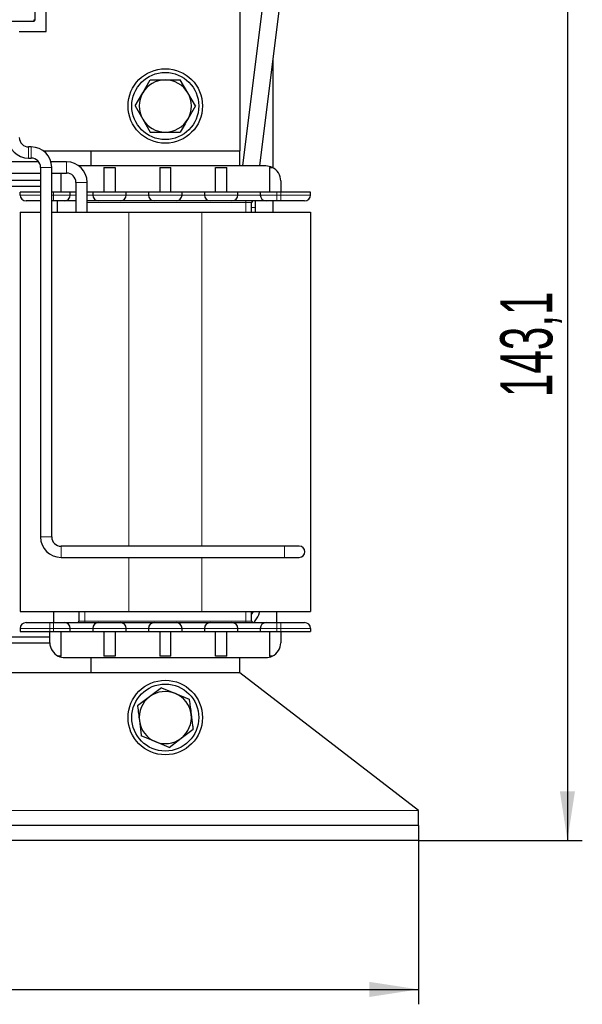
# Model space of a CAD drawing. Header units: millimetres. Extents: x 5 to 418, y 2 to 292.
# Tile 12 of 41: x 115 to 153, y 172 to 238. Entities that reach past the tile are written whole.
import ezdxf

# ---------------------------------------------------------------- set-up
doc = ezdxf.new("R2010")
doc.units = ezdxf.units.MM
doc.layers.add('SLD-0', color=7, linetype='Continuous')
doc.styles.add('SLDTEXTSTYLE0', font='TXT', dxfattribs={"width": 0.605})
doc.dimstyles.new('SLDDIMSTYLE0', dxfattribs={"dimtxt": 3.5, "dimasz": 3.302, "dimexe": 0, "dimexo": 0.0625, "dimgap": 0.875, "dimtad": 1, "dimlfac": 2, "dimrnd": 1e-09, "dimzin": 12, "dimdsep": 46, "dimtxsty": 'SLDTEXTSTYLE0', "dimsah": 1, "dimcen": 0.09, "dimadec": 0, "dimazin": 3, "dimtfac": 1, "dimtofl": 0, "dimtmove": 0, "dimatfit": 3, "dimfxl": 1, "dimfrac": 2, "dimtolj": 1, "dimtzin": 12, "dimarcsym": 0})

# ---------------------------------------------------------------- blocks, each defined once
blk = doc.blocks.new('_D')
at = {"layer": 'SLD-0'}
for p, q in [((67.689, 183.247), (67.689, 172.247)), ((141.689, 183.247), (141.689, 172.247)), ((67.689, 173.247), (141.689, 173.247))]:
    blk.add_line(p, q, dxfattribs=at)
for points in [[(67.689, 173.247), (70.991, 172.739), (70.991, 173.755)], [(141.689, 173.247), (138.387, 173.755), (138.387, 172.739)]]:
    blk.add_solid(points, dxfattribs=at)
at = {"layer": 'SLD-0', "insert": (100.678, 177.759), "char_height": 3.5, "attachment_point": 1, "style": 'SLDTEXTSTYLE0'}
blk.add_mtext('148', dxfattribs=at)
blk = doc.blocks.new('_D_1')
at = {"layer": 'SLD-0', "color": 7}
for p, q in [((115.314, 254.797), (152.689, 254.797)), ((151.689, 254.797), (151.689, 183.247)), ((141.689, 183.247), (152.689, 183.247))]:
    blk.add_line(p, q, dxfattribs=at)
for points in [[(151.689, 254.797), (151.181, 251.495), (152.197, 251.495)], [(151.689, 183.247), (152.197, 186.549), (151.181, 186.549)]]:
    blk.add_solid(points, dxfattribs=at)
at = {"layer": 'SLD-0', "color": 7, "insert": (147.177, 213.007), "char_height": 3.5, "attachment_point": 1, "rotation": 90, "style": 'SLDTEXTSTYLE0'}
blk.add_mtext('143,1', dxfattribs=at)

msp = doc.modelspace()

# ---------------------------------------------------------------- linework, layer by layer
at = {"color": 7, "linetype": 'Continuous', "lineweight": 25}
for p, q in [((115.9388, 249.5832), (115.9388, 238.3403)), ((129.6888, 242.9692), (129.6888, 229.5472)), ((131.5639, 241.987), (129.874, 228.5222)), ((116.6888, 237.5472), (116.6888, 241.5472)), ((131.033, 228.5222), (132.7049, 241.8438)), ((104.7638, 238.2403), (115.8638, 238.2403)), ((114.8888, 237.5472), (116.6888, 237.5472)), ((131.9388, 228.3883), (131.9388, 235.7397)), ((123.1733, 233.4222), (123.6785, 234.2972)), ((126.2044, 233.4222), (125.6992, 234.2972)), ((122.6681, 232.5472), (123.1733, 233.4222)), ((126.7095, 232.5472), (126.2044, 233.4222)), ((122.6681, 232.5472), (123.1733, 231.6722)), ((126.7095, 232.5472), (126.2044, 231.6722)), ((123.1733, 231.6722), (123.6785, 230.7972)), ((115.6888, 229.7972), (115.5138, 229.7972)), ((116.4794, 229.5472), (129.6888, 229.5472)), ((119.6888, 229.5472), (119.6888, 228.5222)), ((129.6888, 228.5222), (129.6888, 229.5472)), ((116.1888, 228.7972), (111.1388, 228.7972)), ((115.5138, 229.0472), (115.6888, 229.0472)), ((118.0638, 228.7972), (117.0117, 228.7972)), ((111.2638, 228.0472), (116.3138, 228.0472)), ((116.3138, 228.4222), (116.3138, 203.6222)), ((117.0638, 203.6222), (117.0638, 228.4222)), ((117.0638, 228.0472), (118.0638, 228.0472)), ((117.6888, 226.7722), (117.6888, 228.0472)), ((131.4388, 228.5222), (118.8888, 228.5222)), ((120.5638, 228.4222), (120.5638, 226.7722)), ((120.5638, 228.4222), (121.3138, 228.4222)), ((121.3138, 228.4222), (121.3138, 226.7722)), ((124.3138, 228.4222), (124.3138, 226.7722)), ((124.3138, 228.4222), (125.0638, 228.4222)), ((125.0638, 226.7722), (125.0638, 228.4222)), ((128.0638, 226.7722), (128.0638, 228.4222)), ((128.0638, 228.4222), (128.8138, 228.4222)), ((128.8138, 226.7722), (128.8138, 228.4222)), ((131.6888, 228.4222), (131.6888, 226.7722)), ((131.6888, 228.4222), (131.8747, 228.4222)), ((116.3138, 227.5472), (113.4794, 227.5472)), ((118.6888, 227.4222), (118.6888, 225.4222)), ((119.4388, 225.4222), (119.4388, 227.4222)), ((132.4388, 227.5222), (132.4388, 226.7722)), ((116.3138, 227.1472), (113.8572, 227.1472)), ((114.9388, 226.5722), (114.9388, 226.7722)), ((116.3138, 226.7722), (114.9388, 226.7722)), ((117.1888, 226.7722), (117.0638, 226.7722)), ((118.3138, 226.7722), (117.1888, 226.7722)), ((118.3138, 226.5722), (118.3138, 226.7722)), ((118.6888, 226.7722), (118.3138, 226.7722)), ((119.8138, 226.7722), (119.4388, 226.7722)), ((119.8138, 226.7722), (119.8138, 226.5722)), ((122.0638, 226.7722), (119.8138, 226.7722)), ((122.0638, 226.5722), (122.0638, 226.7722)), ((123.5638, 226.7722), (122.0638, 226.7722)), ((123.5638, 226.7722), (123.5638, 226.5722)), ((125.8138, 226.7722), (123.5638, 226.7722)), ((125.8138, 226.5722), (125.8138, 226.7722)), ((127.3138, 226.7722), (125.8138, 226.7722)), ((127.3138, 226.7722), (127.3138, 226.5722)), ((129.5638, 226.7722), (127.3138, 226.7722)), ((129.5638, 226.5722), (129.5638, 226.7722)), ((131.0638, 226.7722), (129.5638, 226.7722)), ((131.0638, 226.7722), (131.0638, 226.5722)), ((132.1888, 226.7722), (131.0638, 226.7722)), ((132.4388, 226.7722), (132.1888, 226.7722)), ((134.4388, 226.7722), (132.4388, 226.7722)), ((134.4388, 226.5722), (134.4388, 226.7722)), ((117.1888, 226.1722), (117.0638, 226.1722)), ((117.4388, 226.1722), (117.4388, 225.4222)), ((130.4888, 225.4222), (130.4888, 226.0722)), ((131.9388, 225.4222), (131.9388, 226.1722)), ((132.4388, 226.1722), (132.1888, 226.1722)), ((114.9388, 225.4222), (114.9388, 198.6222)), ((114.9388, 225.4222), (116.3138, 225.4222)), ((117.0638, 225.4222), (122.2388, 225.4222)), ((122.2388, 225.4222), (127.1388, 225.4222)), ((127.1388, 225.4222), (134.4388, 225.4222)), ((130.7388, 225.4222), (130.7388, 225.7439)), ((134.4388, 225.4222), (134.4388, 198.6222)), ((132.6888, 202.9972), (117.6888, 202.9972)), ((133.6888, 202.9972), (132.6888, 202.9972)), ((117.6888, 202.2472), (132.6888, 202.2472)), ((132.6888, 202.2472), (133.6888, 202.2472)), ((114.9388, 198.6222), (122.2388, 198.6222)), ((117.1888, 198.6222), (117.1888, 197.8722)), ((118.8888, 198.6222), (118.8888, 197.9722)), ((122.2388, 198.6222), (127.1388, 198.6222)), ((127.1388, 198.6222), (134.4388, 198.6222)), ((130.4888, 197.9722), (130.4888, 198.6222)), ((132.1888, 197.8722), (132.1888, 198.6222)), ((116.9388, 197.8722), (117.1888, 197.8722)), ((132.1888, 197.8722), (132.4388, 197.8722)), ((114.9388, 197.4722), (114.9388, 197.2722)), ((114.9388, 197.2722), (116.9388, 197.2722)), ((116.9388, 197.2722), (117.1888, 197.2722)), ((116.9388, 196.5222), (116.9388, 197.2722)), ((117.1888, 197.2722), (118.3138, 197.2722)), ((117.6888, 195.6222), (117.6888, 197.2722)), ((118.3138, 197.2722), (118.3138, 197.4722)), ((118.3138, 197.2722), (119.8138, 197.2722)), ((119.8138, 197.4722), (119.8138, 197.2722)), ((119.8138, 197.2722), (122.0638, 197.2722)), ((120.5638, 197.2722), (120.5638, 195.6222)), ((121.3138, 197.2722), (121.3138, 195.6222)), ((122.0638, 197.2722), (122.0638, 197.4722)), ((122.0638, 197.2722), (123.5638, 197.2722)), ((123.5638, 197.4722), (123.5638, 197.2722)), ((123.5638, 197.2722), (125.8138, 197.2722)), ((124.3138, 197.2722), (124.3138, 195.6222)), ((125.0638, 195.6222), (125.0638, 197.2722)), ((125.8138, 197.2722), (125.8138, 197.4722)), ((125.8138, 197.2722), (127.3138, 197.2722)), ((127.3138, 197.4722), (127.3138, 197.2722)), ((127.3138, 197.2722), (129.5638, 197.2722)), ((128.0638, 195.6222), (128.0638, 197.2722)), ((128.8138, 195.6222), (128.8138, 197.2722)), ((129.5638, 197.2722), (129.5638, 197.4722)), ((129.5638, 197.2722), (131.0638, 197.2722)), ((131.0638, 197.4722), (131.0638, 197.2722)), ((131.0638, 197.2722), (132.1888, 197.2722)), ((131.6888, 197.2722), (131.6888, 195.6222)), ((132.1888, 197.2722), (132.4388, 197.2722)), ((132.4388, 197.2722), (134.4388, 197.2722)), ((132.4388, 197.2722), (132.4388, 196.5222)), ((134.4388, 197.4722), (134.4388, 197.2722)), ((116.9391, 196.4972), (112.4385, 196.4972)), ((116.9388, 196.8972), (112.4388, 196.8972)), ((117.6888, 195.6222), (117.5029, 195.6222)), ((117.9388, 195.5222), (131.4388, 195.5222)), ((119.6888, 195.5222), (119.6888, 194.4972)), ((121.3138, 195.6222), (120.5638, 195.6222)), ((125.0638, 195.6222), (124.3138, 195.6222)), ((128.8138, 195.6222), (128.0638, 195.6222)), ((129.6888, 194.4972), (129.6888, 195.5222)), ((131.8747, 195.6222), (131.6888, 195.6222)), ((129.6888, 194.4972), (79.6888, 194.4972)), ((141.6888, 185.2472), (129.6888, 194.4972)), ((124.4352, 193.502), (123.6305, 192.891)), ((124.4352, 193.502), (125.3667, 193.1106)), ((125.3667, 193.1106), (126.2982, 192.7192)), ((123.6305, 192.891), (122.8259, 192.28)), ((125.7471, 190.1035), (126.5518, 190.7145)), ((124.0109, 189.8839), (123.0795, 190.2752)), ((124.9424, 189.4925), (124.0109, 189.8839)), ((124.9424, 189.4925), (125.7471, 190.1035)), ((141.6888, 184.2472), (141.6888, 185.2472)), ((141.6888, 184.2472), (67.6888, 184.2472)), ((141.6888, 184.2472), (141.6888, 183.2472)), ((141.6888, 183.2472), (67.6888, 183.2472))]:
    msp.add_line(p, q, dxfattribs=at)
at = {"color": 7, "linetype": 'Continuous', "lineweight": 18}
for p, q in [((115.8638, 238.3403), (115.8638, 238.2403)), ((115.9388, 238.3403), (115.8638, 238.3403)), ((115.5138, 229.4222), (115.5138, 229.7972)), ((115.5138, 229.0472), (115.5138, 229.4222)), ((115.6888, 229.4222), (115.6888, 229.7972)), ((115.6888, 229.0472), (115.6888, 229.4222)), ((118.0638, 228.4222), (118.0638, 228.7972)), ((116.3138, 228.4222), (116.6888, 228.4222)), ((116.6888, 228.4222), (117.0638, 228.4222)), ((118.0638, 228.0472), (118.0638, 228.4222)), ((118.6888, 227.4222), (119.0638, 227.4222)), ((119.0638, 227.4222), (119.4388, 227.4222)), ((117.1888, 226.5722), (117.1888, 226.7722)), ((132.1888, 226.5722), (132.1888, 226.7722)), ((132.4388, 226.5722), (132.4388, 226.7722)), ((116.3138, 226.5722), (114.9388, 226.5722)), ((117.1888, 226.5722), (117.0638, 226.5722)), ((118.3138, 226.5722), (117.1888, 226.5722)), ((117.1888, 226.1722), (117.1888, 226.5722)), ((118.6888, 226.5722), (118.3138, 226.5722)), ((119.8138, 226.5722), (119.4388, 226.5722)), ((119.4388, 226.0722), (130.0888, 226.0722)), ((122.0638, 226.5722), (119.8138, 226.5722)), ((123.5638, 226.5722), (122.0638, 226.5722)), ((125.8138, 226.5722), (123.5638, 226.5722)), ((127.3138, 226.5722), (125.8138, 226.5722)), ((129.5638, 226.5722), (127.3138, 226.5722)), ((131.0638, 226.5722), (129.5638, 226.5722)), ((130.0888, 226.0722), (130.0888, 226.1722)), ((130.4888, 226.0722), (130.0888, 226.0722)), ((130.0888, 226.0722), (130.0888, 225.4222)), ((132.1888, 226.5722), (131.0638, 226.5722)), ((132.1888, 226.1722), (132.1888, 226.5722)), ((132.4388, 226.5722), (132.1888, 226.5722)), ((132.4388, 226.1722), (132.4388, 226.5722)), ((134.4388, 226.5722), (132.4388, 226.5722)), ((122.2388, 225.4222), (122.2388, 202.9972)), ((127.1388, 225.4222), (127.1388, 202.9972)), ((130.4888, 225.7439), (130.7388, 225.7439)), ((116.3138, 203.6222), (116.6888, 203.6222)), ((116.6888, 203.6222), (117.0638, 203.6222)), ((117.6888, 202.6222), (117.6888, 202.9972)), ((132.6888, 202.6222), (132.6888, 202.9972)), ((117.6888, 202.2472), (117.6888, 202.6222)), ((122.2388, 202.2472), (122.2388, 198.6222)), ((127.1388, 202.2472), (127.1388, 198.6222)), ((132.6888, 202.2472), (132.6888, 202.6222)), ((119.2888, 197.9722), (119.2888, 198.6222)), ((130.0888, 198.6222), (130.0888, 197.9722)), ((130.4888, 198.4179), (130.6188, 198.6222)), ((116.9388, 197.8722), (116.9388, 197.4722)), ((117.1888, 197.8722), (117.1888, 197.4722)), ((118.8888, 197.9722), (119.2888, 197.9722)), ((130.0888, 197.9722), (119.2888, 197.9722)), ((119.2888, 197.8722), (119.2888, 197.9722)), ((130.0888, 197.9722), (130.0888, 197.8722)), ((130.0888, 197.9722), (130.4888, 197.9722)), ((132.1888, 197.8722), (132.1888, 197.4722)), ((132.4388, 197.8722), (132.4388, 197.4722)), ((114.9388, 197.4722), (116.9388, 197.4722)), ((116.9388, 197.4722), (117.1888, 197.4722)), ((116.9388, 197.4722), (116.9388, 197.2722)), ((117.1888, 197.4722), (118.3138, 197.4722)), ((117.1888, 197.4722), (117.1888, 197.2722)), ((118.3138, 197.4722), (119.8138, 197.4722)), ((119.8138, 197.4722), (122.0638, 197.4722)), ((122.0638, 197.4722), (123.5638, 197.4722)), ((123.5638, 197.4722), (125.8138, 197.4722)), ((125.8138, 197.4722), (127.3138, 197.4722)), ((127.3138, 197.4722), (129.5638, 197.4722)), ((129.5638, 197.4722), (131.0638, 197.4722)), ((131.0638, 197.4722), (132.1888, 197.4722)), ((132.1888, 197.4722), (132.4388, 197.4722)), ((132.1888, 197.4722), (132.1888, 197.2722)), ((132.4388, 197.4722), (134.4388, 197.4722)), ((132.4388, 197.4722), (132.4388, 197.2722)), ((141.6888, 185.2472), (67.6888, 185.2472))]:
    msp.add_line(p, q, dxfattribs=at)
at = {"color": 7, "linetype": 'Continuous', "lineweight": 25}
for centre, radius in [((124.6888, 232.5472), 2.5), ((124.6888, 232.5472), 2.25), ((124.6888, 191.4972), 2.5), ((124.6888, 191.4972), 2.25)]:
    msp.add_circle(centre, radius, dxfattribs=at)
for centre, radius, start, end in [((115.8638, 238.3153), 0.075, 270, 0.000112), ((124.6888, 232.5472), 1.75, 90, 150), ((124.6888, 232.5472), 1.75, 30, 90), ((124.6888, 232.5472), 1.75, 150, 210), ((124.6888, 232.5472), 1.75, 330, 30), ((124.6888, 232.5472), 1.75, 210, 270), ((124.6888, 232.5472), 1.75, 270, 330), ((115.5138, 230.4222), 1.375, 180, 270), ((115.5138, 230.4222), 0.625, 180, 270), ((115.6888, 228.4222), 1.375, 0, 90), ((115.6888, 228.4222), 0.625, 0, 90), ((118.0638, 227.4222), 1.375, 0, 90), ((117.9388, 227.5222), 1, 148.331757, 151.044976), ((118.0638, 227.4222), 0.625, 0, 90), ((131.4388, 227.5222), 1, 64.158067, 90), ((131.4388, 227.5222), 1, 0, 64.158067), ((115.3388, 226.5722), 0.4, 180, 270), ((117.9138, 226.5722), 0.4, 270, 0), ((120.2138, 226.5722), 0.4, 180, 270), ((121.6638, 226.5722), 0.4, 270, 0), ((123.9638, 226.5722), 0.4, 180, 270), ((125.4138, 226.5722), 0.4, 270, 0), ((127.7138, 226.5722), 0.4, 180, 270), ((129.1638, 226.5722), 0.4, 270, 0), ((130.5888, 226.0722), 0.1, 90, 180), ((131.4638, 226.5722), 0.4, 180, 270), ((134.0388, 226.5722), 0.4, 270, 0), ((117.6888, 203.6222), 1.375, 180, 270), ((117.6888, 203.6222), 0.625, 180, 270), ((133.6888, 202.6222), 0.375, 0, 90), ((133.6888, 202.6222), 0.375, 270, 0), ((115.3388, 197.4722), 0.4, 90, 180), ((117.9138, 197.4722), 0.4, 0, 90), ((118.7888, 197.9722), 0.1, 270, 0), ((120.2138, 197.4722), 0.4, 90, 180), ((121.6638, 197.4722), 0.4, 0, 90), ((123.9638, 197.4722), 0.4, 90, 180), ((125.4138, 197.4722), 0.4, 0, 90), ((127.7138, 197.4722), 0.4, 90, 180), ((129.1638, 197.4722), 0.4, 0, 90), ((130.5888, 197.9722), 0.1, 180, 270), ((131.4638, 197.4722), 0.4, 90, 180), ((134.0388, 197.4722), 0.4, 0, 90), ((117.9388, 196.5222), 1, 180, 244.158067), ((131.4388, 196.5222), 1, 295.841933, 0), ((117.9388, 196.5222), 1, 244.158067, 270), ((131.4388, 196.5222), 1, 270, 295.841933), ((124.6888, 191.4972), 1.75, 67.209827, 127.209827), ((124.6888, 191.4972), 1.75, 7.209827, 67.209827), ((124.6888, 191.4972), 1.75, 127.209827, 187.209827), ((124.6888, 191.4972), 1.75, 307.209827, 7.209827), ((124.6888, 191.4972), 1.75, 187.209827, 247.209827), ((124.6888, 191.4972), 1.75, 247.209827, 307.209827)]:
    msp.add_arc(centre, radius, start, end, dxfattribs=at)
for points, knots in [([(115.9388, 238.3403), (115.9388, 238.3371), (115.9388, 238.3305), (115.9388, 238.3222), (115.9388, 238.3165), (115.9388, 238.3157), (115.9388, 238.3153)], [0, 0, 0, 0, 0.2499989, 0.4999985, 0.7499989, 1, 1, 1, 1]), ([(123.6785, 234.2972), (123.6888, 234.2972), (124.0218, 234.2972), (124.3606, 234.2972), (124.6888, 234.2972)], [0, 0, 0, 0, 0.0311177, 1, 1, 1, 1]), ([(124.6888, 234.2972), (124.9444, 234.2972), (125.2834, 234.2972), (125.6171, 234.2972), (125.6992, 234.2972)], [0, 0, 0, 0, 0.754038, 1, 1, 1, 1]), ([(126.2044, 231.6722), (126.12, 231.5261), (125.9505, 231.2325), (125.7832, 230.9427), (125.6992, 230.7972)], [0, 0, 0, 0, 0.4977806, 1, 1, 1, 1]), ([(123.6785, 230.7972), (123.6888, 230.7972), (124.0218, 230.7972), (124.3606, 230.7972), (124.6888, 230.7972)], [0, 0, 0, 0, 0.0311177, 1, 1, 1, 1]), ([(124.6888, 230.7972), (124.9444, 230.7972), (125.2834, 230.7972), (125.6171, 230.7972), (125.6992, 230.7972)], [0, 0, 0, 0, 0.754038, 1, 1, 1, 1]), ([(116.3138, 226.1722), (116.2273, 226.1722), (116.0419, 226.1722), (115.8, 226.1722), (115.5926, 226.1722), (115.3936, 226.1722), (115.3603, 226.1722), (115.3388, 226.1722)], [0, 0, 0, 0, 0.153171, 0.3282675, 0.5032203, 0.6783168, 1, 1, 1, 1]), ([(117.9138, 226.1722), (117.9041, 226.1722), (117.8891, 226.1722), (117.7988, 226.1722), (117.7051, 226.1722), (117.5898, 226.1722), (117.4208, 226.1722), (117.28, 226.1722), (117.1888, 226.1722)], [0, 0, 0, 0, 0.2394429, 0.3696034, 0.4999999, 0.6301604, 0.7605571, 1, 1, 1, 1]), ([(118.6888, 226.1722), (118.6726, 226.1722), (118.5791, 226.1722), (118.4292, 226.1722), (118.2446, 226.1722), (118.0964, 226.1722), (117.9531, 226.1722), (117.9292, 226.1722), (117.9138, 226.1722)], [0, 0, 0, 0, 0.0346825, 0.1999407, 0.3653878, 0.530646, 0.6960932, 1, 1, 1, 1]), ([(120.2138, 226.1722), (120.1984, 226.1722), (120.1746, 226.1722), (120.0313, 226.1722), (119.8831, 226.1722), (119.6985, 226.1722), (119.5486, 226.1722), (119.455, 226.1722), (119.4388, 226.1722)], [0, 0, 0, 0, 0.3039068, 0.469165, 0.6346121, 0.7998703, 0.9653175, 1, 1, 1, 1]), ([(121.6638, 226.1722), (121.6541, 226.1722), (121.6391, 226.1722), (121.5488, 226.1722), (121.4551, 226.1722), (121.3398, 226.1722), (121.1708, 226.1722), (120.9388, 226.1722), (120.7069, 226.1722), (120.538, 226.1722), (120.4226, 226.1722), (120.3289, 226.1722), (120.2386, 226.1722), (120.2236, 226.1722), (120.2138, 226.1722)], [0, 0, 0, 0, 0.1197215, 0.1848017, 0.2499999, 0.3150802, 0.3802785, 0.5, 0.6197215, 0.6848017, 0.7499999, 0.8150802, 0.8802785, 1, 1, 1, 1]), ([(123.9638, 226.1722), (123.9484, 226.1722), (123.9245, 226.1722), (123.7814, 226.1722), (123.6328, 226.1722), (123.4498, 226.1722), (123.1818, 226.1722), (122.8138, 226.1722), (122.4459, 226.1722), (122.1779, 226.1722), (121.995, 226.1722), (121.8463, 226.1722), (121.7031, 226.1722), (121.6793, 226.1722), (121.6638, 226.1722)], [0, 0, 0, 0, 0.1197215, 0.1848235, 0.25, 0.315102, 0.3802785, 0.5, 0.6197215, 0.6848235, 0.75, 0.815102, 0.8802785, 1, 1, 1, 1]), ([(125.4138, 226.1722), (125.4041, 226.1722), (125.3891, 226.1722), (125.2988, 226.1722), (125.2051, 226.1722), (125.0898, 226.1722), (124.9208, 226.1722), (124.6888, 226.1722), (124.4569, 226.1722), (124.288, 226.1722), (124.1726, 226.1722), (124.0789, 226.1722), (123.9886, 226.1722), (123.9736, 226.1722), (123.9638, 226.1722)], [0, 0, 0, 0, 0.1197215, 0.1848017, 0.2499999, 0.3150802, 0.3802785, 0.5, 0.6197215, 0.6848017, 0.7499999, 0.8150802, 0.8802785, 1, 1, 1, 1]), ([(127.7138, 226.1722), (127.6984, 226.1722), (127.6745, 226.1722), (127.5314, 226.1722), (127.3828, 226.1722), (127.1998, 226.1722), (126.9318, 226.1722), (126.5638, 226.1722), (126.1959, 226.1722), (125.9279, 226.1722), (125.745, 226.1722), (125.5963, 226.1722), (125.4531, 226.1722), (125.4293, 226.1722), (125.4138, 226.1722)], [0, 0, 0, 0, 0.1197215, 0.1848235, 0.25, 0.315102, 0.3802785, 0.5, 0.6197215, 0.6848235, 0.75, 0.815102, 0.8802785, 1, 1, 1, 1]), ([(129.1638, 226.1722), (129.1541, 226.1722), (129.1391, 226.1722), (129.0488, 226.1722), (128.9551, 226.1722), (128.8398, 226.1722), (128.6708, 226.1722), (128.4388, 226.1722), (128.2069, 226.1722), (128.038, 226.1722), (127.9226, 226.1722), (127.8289, 226.1722), (127.7386, 226.1722), (127.7236, 226.1722), (127.7138, 226.1722)], [0, 0, 0, 0, 0.1197215, 0.1848017, 0.2499999, 0.3150802, 0.3802785, 0.5, 0.6197215, 0.6848017, 0.7499999, 0.8150802, 0.8802785, 1, 1, 1, 1]), ([(131.4638, 226.1722), (131.4484, 226.1722), (131.4245, 226.1722), (131.2814, 226.1722), (131.1328, 226.1722), (130.9498, 226.1722), (130.6818, 226.1722), (130.3138, 226.1722), (129.9459, 226.1722), (129.6779, 226.1722), (129.495, 226.1722), (129.3463, 226.1722), (129.2031, 226.1722), (129.1793, 226.1722), (129.1638, 226.1722)], [0, 0, 0, 0, 0.1197215, 0.1848235, 0.25, 0.315102, 0.3802785, 0.5, 0.6197215, 0.6848235, 0.75, 0.815102, 0.8802785, 1, 1, 1, 1]), ([(130.7388, 225.7439), (130.7388, 225.8742), (130.7388, 226.0175), (130.752, 226.1594), (130.7532, 226.1722)], [0, 0, 0, 0, 0.9095462, 1, 1, 1, 1]), ([(132.1888, 226.1722), (132.0976, 226.1722), (131.9569, 226.1722), (131.788, 226.1722), (131.6726, 226.1722), (131.5789, 226.1722), (131.4886, 226.1722), (131.4736, 226.1722), (131.4638, 226.1722)], [0, 0, 0, 0, 0.2394429, 0.3696034, 0.4999999, 0.6301604, 0.7605571, 1, 1, 1, 1]), ([(134.0388, 226.1722), (134.0173, 226.1722), (133.9842, 226.1722), (133.785, 226.1722), (133.5782, 226.1722), (133.3236, 226.1722), (132.9507, 226.1722), (132.64, 226.1722), (132.4388, 226.1722)], [0, 0, 0, 0, 0.23944295, 0.36966796, 0.49999995, 0.63022502, 0.76055705, 1, 1, 1, 1]), ([(130.6345, 197.8722), (130.6637, 197.9075), (130.8351, 198.1149), (130.992, 198.3693), (131.0331, 198.5987), (131.0373, 198.6222)], [0, 0, 0, 0, 0.1555095, 0.9131751, 1, 1, 1, 1]), ([(115.3388, 197.8722), (115.3603, 197.8722), (115.3935, 197.8722), (115.5927, 197.8722), (115.7994, 197.8722), (116.054, 197.8722), (116.4269, 197.8722), (116.7376, 197.8722), (116.9388, 197.8722)], [0, 0, 0, 0, 0.2394429, 0.369668, 0.5, 0.630225, 0.7605571, 1, 1, 1, 1]), ([(117.1888, 197.8722), (117.28, 197.8722), (117.4207, 197.8722), (117.5897, 197.8722), (117.705, 197.8722), (117.7988, 197.8722), (117.889, 197.8722), (117.9041, 197.8722), (117.9138, 197.8722)], [0, 0, 0, 0, 0.2394429, 0.3696034, 0.4999999, 0.6301604, 0.7605571, 1, 1, 1, 1]), ([(117.9138, 197.8722), (117.9293, 197.8722), (117.9531, 197.8722), (118.0963, 197.8722), (118.2449, 197.8722), (118.4279, 197.8722), (118.6959, 197.8722), (119.0638, 197.8722), (119.4317, 197.8722), (119.6997, 197.8722), (119.8827, 197.8722), (120.0313, 197.8722), (120.1745, 197.8722), (120.1984, 197.8722), (120.2138, 197.8722)], [0, 0, 0, 0, 0.1197215, 0.1848235, 0.25, 0.315102, 0.3802785, 0.5, 0.6197215, 0.6848235, 0.75, 0.815102, 0.8802785, 1, 1, 1, 1]), ([(120.2138, 197.8722), (120.2236, 197.8722), (120.2386, 197.8722), (120.3288, 197.8722), (120.4225, 197.8722), (120.5379, 197.8722), (120.7068, 197.8722), (120.9388, 197.8722), (121.1707, 197.8722), (121.3397, 197.8722), (121.455, 197.8722), (121.5488, 197.8722), (121.639, 197.8722), (121.6541, 197.8722), (121.6638, 197.8722)], [0, 0, 0, 0, 0.11972147, 0.18480169, 0.24999995, 0.31508022, 0.38027853, 0.5, 0.61972147, 0.68480169, 0.74999995, 0.81508022, 0.88027853, 1, 1, 1, 1]), ([(121.6638, 197.8722), (121.6793, 197.8722), (121.7031, 197.8722), (121.8463, 197.8722), (121.9949, 197.8722), (122.1779, 197.8722), (122.4459, 197.8722), (122.8138, 197.8722), (123.1817, 197.8722), (123.4497, 197.8722), (123.6327, 197.8722), (123.7813, 197.8722), (123.9245, 197.8722), (123.9484, 197.8722), (123.9638, 197.8722)], [0, 0, 0, 0, 0.1197215, 0.1848235, 0.25, 0.315102, 0.3802785, 0.5, 0.6197215, 0.6848235, 0.75, 0.815102, 0.8802785, 1, 1, 1, 1]), ([(123.9638, 197.8722), (123.9736, 197.8722), (123.9886, 197.8722), (124.0788, 197.8722), (124.1725, 197.8722), (124.2879, 197.8722), (124.4568, 197.8722), (124.6888, 197.8722), (124.9207, 197.8722), (125.0897, 197.8722), (125.205, 197.8722), (125.2988, 197.8722), (125.389, 197.8722), (125.4041, 197.8722), (125.4138, 197.8722)], [0, 0, 0, 0, 0.1197215, 0.1848017, 0.2499999, 0.3150802, 0.3802785, 0.5, 0.6197215, 0.6848017, 0.7499999, 0.8150802, 0.8802785, 1, 1, 1, 1]), ([(125.4138, 197.8722), (125.4293, 197.8722), (125.4531, 197.8722), (125.5963, 197.8722), (125.7449, 197.8722), (125.9279, 197.8722), (126.1959, 197.8722), (126.5638, 197.8722), (126.9317, 197.8722), (127.1997, 197.8722), (127.3827, 197.8722), (127.5313, 197.8722), (127.6745, 197.8722), (127.6984, 197.8722), (127.7138, 197.8722)], [0, 0, 0, 0, 0.1197215, 0.1848235, 0.25, 0.315102, 0.3802785, 0.5, 0.6197215, 0.6848235, 0.75, 0.815102, 0.8802785, 1, 1, 1, 1]), ([(127.7138, 197.8722), (127.7236, 197.8722), (127.7386, 197.8722), (127.8288, 197.8722), (127.9225, 197.8722), (128.0379, 197.8722), (128.2068, 197.8722), (128.4388, 197.8722), (128.6707, 197.8722), (128.8397, 197.8722), (128.955, 197.8722), (129.0488, 197.8722), (129.139, 197.8722), (129.1541, 197.8722), (129.1638, 197.8722)], [0, 0, 0, 0, 0.1197215, 0.1848017, 0.2499999, 0.3150802, 0.3802785, 0.5, 0.6197215, 0.6848017, 0.7499999, 0.8150802, 0.8802785, 1, 1, 1, 1]), ([(129.1638, 197.8722), (129.1793, 197.8722), (129.2031, 197.8722), (129.3463, 197.8722), (129.4949, 197.8722), (129.6779, 197.8722), (129.9459, 197.8722), (130.3138, 197.8722), (130.6817, 197.8722), (130.9497, 197.8722), (131.1327, 197.8722), (131.2813, 197.8722), (131.4245, 197.8722), (131.4484, 197.8722), (131.4638, 197.8722)], [0, 0, 0, 0, 0.1197215, 0.1848235, 0.25, 0.315102, 0.3802785, 0.5, 0.6197215, 0.6848235, 0.75, 0.815102, 0.8802785, 1, 1, 1, 1]), ([(131.4638, 197.8722), (131.4736, 197.8722), (131.4886, 197.8722), (131.5788, 197.8722), (131.6725, 197.8722), (131.7879, 197.8722), (131.9568, 197.8722), (132.0976, 197.8722), (132.1888, 197.8722)], [0, 0, 0, 0, 0.2394429, 0.3696034, 0.4999999, 0.6301604, 0.7605571, 1, 1, 1, 1]), ([(132.4388, 197.8722), (132.64, 197.8722), (132.9507, 197.8722), (133.3235, 197.8722), (133.5781, 197.8722), (133.7849, 197.8722), (133.9841, 197.8722), (134.0173, 197.8722), (134.0388, 197.8722)], [0, 0, 0, 0, 0.2394429, 0.369668, 0.5, 0.630225, 0.7605571, 1, 1, 1, 1]), ([(126.2982, 192.7192), (126.2995, 192.709), (126.3413, 192.3786), (126.3838, 192.0425), (126.425, 191.7169)], [0, 0, 0, 0, 0.03111773, 1, 1, 1, 1]), ([(122.8259, 192.28), (122.8272, 192.2697), (122.8689, 191.9393), (122.9115, 191.6032), (122.9527, 191.2776)], [0, 0, 0, 0, 0.0311177, 1, 1, 1, 1]), ([(126.425, 191.7169), (126.4571, 191.4633), (126.4996, 191.127), (126.5415, 190.7959), (126.5518, 190.7145)], [0, 0, 0, 0, 0.754038, 1, 1, 1, 1]), ([(122.9527, 191.2776), (122.9847, 191.024), (123.0273, 190.6877), (123.0692, 190.3567), (123.0795, 190.2752)], [0, 0, 0, 0, 0.754038, 1, 1, 1, 1])]:
    msp.add_open_spline(points, degree=3, knots=knots, dxfattribs=at)

# ---------------------------------------------------------------- dimensions: what is measured, and where the dimension line sits
at = {"layer": 'SLD-0', "color": 7}
dim = msp.add_linear_dim(base=(151.6888, 183.2472), p1=(115.3138, 254.7972), p2=(141.6888, 183.2472), angle=90, dimstyle='SLDDIMSTYLE0', dxfattribs=at)
dim.commit()
dim.dimension.update_dxf_attribs({"geometry": '_D_1', "text_midpoint": (151.6888, 219.0222), "dimtype": 160})
at = {"layer": 'SLD-0'}
dim = msp.add_linear_dim(base=(141.6888, 173.2472), p1=(67.6888, 183.2472), p2=(141.6888, 183.2472), dimstyle='SLDDIMSTYLE0', dxfattribs=at)
dim.commit()
dim.dimension.update_dxf_attribs({"geometry": '_D', "text_midpoint": (104.6888, 173.2472), "dimtype": 160})

doc.saveas('drawing.dxf')
